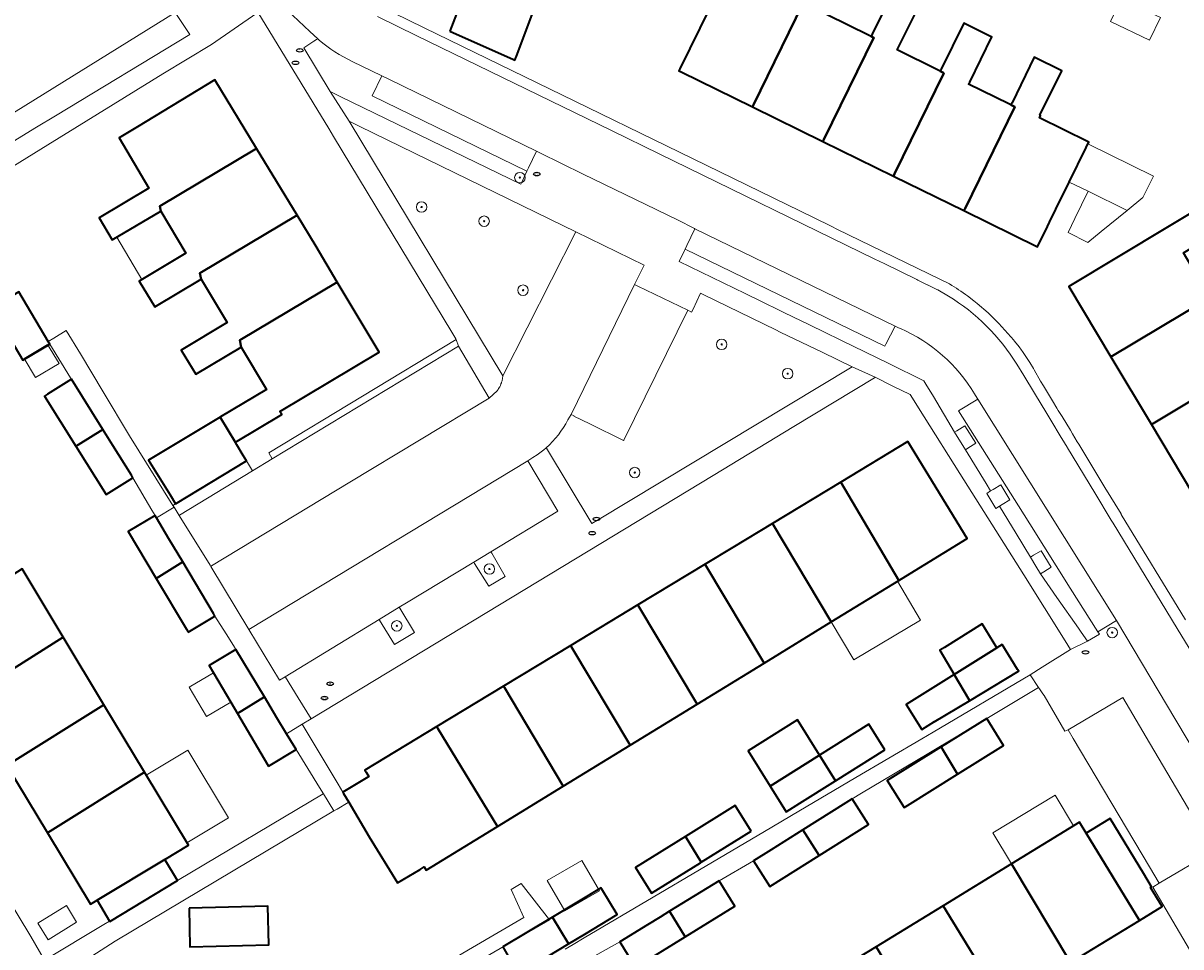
# Model space of a CAD drawing. Extents: x 147051 to 149075, y 463071 to 465537.
# Tile 76 of 229: x 147833 to 147922, y 464057 to 464127. Entities that reach past the tile are written whole.
import ezdxf
from ezdxf.enums import TextEntityAlignment as Align

# ---------------------------------------------------------------- set-up
doc = ezdxf.new("R2010")
doc.units = 0
doc.header["$LTSCALE"] = 0.5
doc.layers.get('0').update_dxf_attribs({"linetype": 'CONTINUOUS'})
for name, color, linetype, lineweight in [('B-PV-GR-BEPLANTING_CULTUUR_HEESTERS-GV', 252, 'CONTINUOUS', 18), ('B-PV-GR-BOOM-S', 252, 'CONTINUOUS', 25), ('B-PV-IE-MEUBILAIR-S', 252, 'CONTINUOUS', 25), ('B-PV-IE-MEUBILAIR_WEGMEUBILAIR-GV', 252, 'CONTINUOUS', 18), ('B-PV-OG-BEBOUWING-GV', 6, 'CONTINUOUS', 35), ('B-PV-OG-BEBOUWING_LUIFEL-GV', 6, 'CONTINUOUS', 18), ('B-PV-OG-TERREIN_BEGROEID-GV', 252, 'CONTINUOUS', 18), ('B-PV-OG-TERREIN_ERF-GV', 252, 'CONTINUOUS', 18), ('B-PV-VH-GESLOTENVERHARDING_ASFALT-GV', 252, 'CONTINUOUS', 18), ('B-PV-VH-ONVERHARD_ZAND-GV', 252, 'CONTINUOUS', 18), ('B-PV-VH-OPENVERHARDING_BETONSTRAATSTEEN-GV', 252, 'CONTINUOUS', 18), ('B-PV-VH-OPENVERHARDING_TEGEL-GV', 252, 'CONTINUOUS', 18)]:
    doc.layers.add(name, color=color, linetype=linetype, lineweight=lineweight)
doc.styles.add('NLCS-ISO', font='NLCS-ISO.ttf')

# ---------------------------------------------------------------- blocks, each defined once
blk = doc.blocks.new('SIE-MEUBILAIR_PUT_RIOOLPUT-SO')
blk.add_ellipse((0, 0), major_axis=(1.25, 0), ratio=0.54)
at = {"style": 'NLCS-ISO'}
blk.add_text('ri', height=0.75, dxfattribs=at).set_placement((-0.04, 0.07), align=Align.MIDDLE_CENTER)
blk = doc.blocks.new('SGR-BOOM_GBKN-SO')
at = {"linetype": 'ByBlock', "lineweight": 18}
h = blk.add_hatch(color=0, dxfattribs=at)
h.dxf.hatch_style = 1
edge = h.paths.add_edge_path()
edge.add_arc((0, 0), 0.25, 0, 360)
at = {"color": 0, "linetype": 'ByBlock', "lineweight": 18}
for radius in [2, 0.25]:
    blk.add_circle((0, 0), radius, dxfattribs=at)
at = {"color": 0, "linetype": 'ByBlock', "lineweight": 18, "style": 'NLCS-ISO'}
blk.add_attdef('SOORT', (2.5, 0), '', height=1.5, dxfattribs=at)

msp = doc.modelspace()

# ---------------------------------------------------------------- linework, layer by layer
at = {"layer": 'B-PV-GR-BEPLANTING_CULTUUR_HEESTERS-GV', "flags": 128}
msp.add_lwpolyline([(147844.746, 464090.531), (147845.128, 464089.917), (147845.172, 464089.943), (147850.734, 464093.312), (147850.272, 464094.085), (147844.866, 464090.81), (147844.653, 464090.681)], close=True, dxfattribs=at)
msp.add_lwpolyline([(147924.543, 464063.606), (147924.325, 464063.976), (147924.152, 464064.268), (147919.998, 464061.825), (147919.504, 464061.532), (147923.084, 464055.476), (147923.503, 464056.116)], dxfattribs=at)
at = {"layer": 'B-PV-IE-MEUBILAIR_WEGMEUBILAIR-GV', "flags": 128}
for points in [[(147867.636, 464086.343), (147867.699, 464086.243), (147868.793, 464084.499), (147870.035, 464085.257), (147869.027, 464087.021), (147868.957, 464087.144)], [(147860.415, 464081.959), (147860.449, 464081.903), (147861.585, 464080.064), (147863.112, 464080.974), (147861.991, 464082.836), (147861.955, 464082.897)]]:
    msp.add_lwpolyline(points, close=True, dxfattribs=at)
at = {"layer": 'B-PV-OG-BEBOUWING-GV', "flags": 128}
for points in [[(147865.811, 464126.89), (147870.69, 464124.71), (147870.785, 464124.667), (147870.908, 464124.987), (147872.335, 464128.777), (147874.516, 464134.37), (147866.447, 464137.517), (147866.382, 464137.349), (147865.069, 464133.981), (147859.414, 464136.186), (147858.988, 464135.079), (147858.622, 464134.125), (147858.536, 464133.902), (147864.405, 464131.595), (147864.377, 464131.522), (147867.164, 464130.421)], [(147883.474, 464123.772), (147888.925, 464121.101), (147889.005, 464121.265), (147892.782, 464128.973), (147892.737, 464128.995), (147892.49, 464129.116), (147892.337, 464129.191), (147889.251, 464130.703), (147889.331, 464130.867), (147891.025, 464134.323), (147890.98, 464134.345), (147888.947, 464135.341), (147887.18, 464131.735), (147883.396, 464124.014), (147883.316, 464123.85)], [(147898.154, 464126.413), (147897.995, 464126.49), (147897.845, 464126.564), (147894.644, 464128.133), (147894.724, 464128.297), (147894.679, 464128.319), (147896.362, 464131.754), (147895.687, 464132.085), (147895.767, 464132.249), (147895.722, 464132.271), (147896.9, 464134.675), (147895.512, 464135.355), (147894.347, 464132.906), (147892.57, 464129.28), (147892.49, 464129.116), (147892.737, 464128.995), (147892.782, 464128.973), (147889.005, 464121.265), (147888.925, 464121.101), (147894.313, 464118.461), (147894.393, 464118.625), (147898.199, 464126.391)], [(147908.972, 464121.105), (147908.927, 464121.127), (147908.677, 464121.249), (147908.518, 464121.327), (147905.444, 464122.833), (147905.524, 464122.997), (147907.212, 464126.442), (147907.167, 464126.464), (147905.068, 464127.493), (147903.353, 464123.994), (147903.273, 464123.83), (147903.512, 464123.713), (147903.557, 464123.691), (147899.781, 464115.985), (147899.701, 464115.821), (147905.089, 464113.181), (147905.169, 464113.345)], [(147911.632, 464112.307), (147912.111, 464113.284), (147913.13, 464115.366), (147914.426, 464118.009), (147914.556, 464118.274), (147914.628, 464118.422), (147914.583, 464118.444), (147910.849, 464120.274), (147910.929, 464120.438), (147910.884, 464120.46), (147912.553, 464123.863), (147910.46, 464124.889), (147908.757, 464121.413), (147908.677, 464121.249), (147908.927, 464121.127), (147908.972, 464121.105), (147905.169, 464113.345), (147905.089, 464113.181), (147910.71, 464110.426), (147911.467, 464111.971)], [(147851.042, 464117.938), (147847.867, 464123.162), (147841.954, 464119.58), (147840.55, 464118.73), (147842.833, 464114.904), (147839.025, 464112.631), (147840.032, 464110.945), (147843.728, 464113.15), (147843.654, 464113.529)], [(147854.142, 464112.838), (147851.042, 464117.938), (147843.654, 464113.529), (147843.728, 464113.15), (147845.654, 464109.923), (147842.097, 464107.801), (147843.274, 464105.829), (147846.828, 464107.949), (147846.711, 464108.405)], [(147923.544, 464107.123), (147921.847, 464109.959), (147925.308, 464112.031), (147924.125, 464114.007), (147920.625, 464111.912), (147913.092, 464107.403), (147916.313, 464102.021), (147923.885, 464106.553), (147923.718, 464106.833)], [(147855.598, 464110.442), (147854.142, 464112.838), (147846.711, 464108.405), (147846.828, 464107.949), (147848.807, 464104.633), (147845.296, 464102.538), (147846.401, 464100.686), (147849.877, 464102.76), (147849.769, 464103.281), (147857.219, 464107.726)], [(147916.313, 464102.021), (147919.403, 464096.858), (147926.995, 464101.401), (147926.814, 464101.703), (147926.695, 464101.902), (147924.954, 464104.81), (147928.5, 464106.932), (147927.283, 464108.967), (147923.718, 464106.833), (147923.885, 464106.553)], [(147848.28, 464097.423), (147849.432, 464095.493), (147849.446, 464095.501), (147852.986, 464097.614), (147852.842, 464097.855), (147860.413, 464102.374), (147857.219, 464107.726), (147849.769, 464103.281), (147849.877, 464102.76), (147851.806, 464099.527), (147848.294, 464097.431)], [(147830.843, 464105.737), (147833.194, 464101.759), (147835.257, 464102.979), (147835.213, 464103.054), (147835.134, 464103.188), (147832.883, 464106.995), (147831.075, 464105.88)], [(147931.491, 464101.755), (147931.416, 464101.881), (147930.347, 464103.666), (147930.28, 464103.778), (147926.814, 464101.703), (147926.995, 464101.401), (147919.403, 464096.858), (147922.494, 464091.693), (147930.114, 464096.253), (147929.915, 464096.577), (147931.14, 464097.31), (147931.647, 464097.613), (147929.769, 464100.724)], [(147837.258, 464095.198), (147837.427, 464095.302), (147839.311, 464096.465), (147836.908, 464100.306), (147835.091, 464099.169), (147834.863, 464099.027)], [(147848.28, 464097.423), (147842.786, 464094.144), (147844.447, 464091.481), (147844.866, 464090.81), (147850.272, 464094.085), (147850.029, 464094.493), (147849.55, 464095.295), (147849.432, 464095.493)], [(147837.258, 464095.198), (147839.569, 464091.503), (147841.614, 464092.782), (147841.49, 464092.981), (147840.075, 464095.243), (147839.311, 464096.465), (147837.427, 464095.302)], [(147900.792, 464095.55), (147895.688, 464092.462), (147895.687, 464092.461), (147900.11, 464084.951), (147900.319, 464085.079), (147905.328, 464088.149)], [(147895.687, 464092.461), (147890.452, 464089.294), (147894.937, 464081.78), (147900.11, 464084.951)], [(147844.361, 464088.12), (147843.406, 464089.721), (147843.296, 464089.905), (147841.243, 464088.68), (147843.386, 464085.088), (147845.41, 464086.362)], [(147885.327, 464086.176), (147889.821, 464078.644), (147894.937, 464081.78), (147890.452, 464089.294), (147887.443, 464087.473), (147885.32, 464086.188)], [(147845.821, 464081.008), (147847.874, 464082.233), (147847.76, 464082.423), (147845.41, 464086.362), (147843.386, 464085.088), (147845.693, 464081.223)], [(147880.211, 464083.04), (147884.705, 464075.508), (147889.821, 464078.644), (147885.327, 464086.176), (147885.32, 464086.188), (147880.186, 464083.082)], [(147836.285, 464080.618), (147833.152, 464085.828), (147825.784, 464081.132), (147828.891, 464075.964)], [(147880.186, 464083.082), (147875.052, 464079.976), (147875.095, 464079.904), (147879.589, 464072.372), (147884.705, 464075.508), (147880.211, 464083.04)], [(147904.744, 464078.024), (147907.607, 464079.812), (147906.467, 464081.631), (147903.607, 464079.837), (147903.252, 464079.615), (147904.338, 464077.771)], [(147828.891, 464075.964), (147831.986, 464070.817), (147839.385, 464075.462), (147836.285, 464080.618)], [(147875.052, 464079.976), (147869.919, 464076.87), (147869.979, 464076.769), (147874.473, 464069.237), (147879.589, 464072.372), (147875.095, 464079.904)], [(147908.013, 464080.065), (147907.607, 464079.812), (147904.744, 464078.024), (147904.338, 464077.771), (147905.481, 464075.83), (147905.482, 464075.829), (147905.518, 464075.767), (147909.265, 464078.018), (147909.271, 464078.022), (147909.187, 464078.159)], [(147847.761, 464077.895), (147849.089, 464075.645), (147849.599, 464074.781), (147851.647, 464076.066), (147849.476, 464079.673), (147847.436, 464078.445)], [(147902.826, 464074.173), (147902.822, 464074.148), (147905.518, 464075.767), (147905.482, 464075.829), (147905.481, 464075.83), (147904.338, 464077.771), (147900.665, 464075.478), (147901.857, 464073.568)], [(147874.473, 464069.237), (147869.979, 464076.769), (147869.919, 464076.87), (147864.82, 464073.785), (147864.899, 464073.655), (147869.449, 464066.157)], [(147842.48, 464070.316), (147839.385, 464075.462), (147831.986, 464070.817), (147835.079, 464065.674)], [(147851.968, 464070.766), (147854.075, 464072.034), (147854, 464072.158), (147853.348, 464073.24), (147852.613, 464074.461), (147851.647, 464076.066), (147849.599, 464074.781), (147851.89, 464070.899)], [(147863.542, 464062.886), (147863.78, 464063.032), (147863.782, 464063.029), (147863.854, 464063.072), (147864.007, 464062.822), (147869.449, 464066.157), (147864.899, 464073.655), (147864.82, 464073.785), (147859.325, 464070.459), (147859.423, 464070.299), (147859.625, 464069.968), (147859.554, 464069.926), (147857.635, 464068.794), (147857.701, 464068.682), (147858.093, 464068.022), (147859.664, 464065.373), (147861.819, 464061.858)], [(147890.28, 464069.253), (147894.048, 464071.613), (147892.361, 464074.306), (147888.593, 464071.946)], [(147899.046, 464072.006), (147897.815, 464073.972), (147894.048, 464071.613), (147895.279, 464069.647)], [(147906.84, 464074.399), (147903.357, 464072.236), (147903.531, 464071.945), (147904.603, 464070.158), (147908.118, 464072.341), (147907.042, 464074.075)], [(147900.766, 464067.775), (147904.603, 464070.158), (147903.531, 464071.945), (147903.357, 464072.236), (147899.231, 464069.673), (147900.509, 464067.615)], [(147892.552, 464067.939), (147895.279, 464069.647), (147894.048, 464071.613), (147890.28, 464069.253), (147891.511, 464067.287)], [(147844.041, 464063.644), (147845.841, 464064.726), (147842.48, 464070.316), (147835.079, 464065.674), (147838.355, 464060.225), (147838.866, 464060.532)], [(147888.834, 464065.805), (147887.62, 464067.757), (147883.812, 464065.39), (147885.025, 464063.438)], [(147894.023, 464063.946), (147897.787, 464066.32), (147896.55, 464068.282), (147896.058, 464067.978), (147892.783, 464065.912)], [(147916.13, 464066.696), (147914.42, 464065.651), (147918.494, 464058.985), (147920.226, 464060.044), (147919.329, 464061.501), (147919.424, 464061.559), (147918.814, 464062.557), (147916.242, 464066.765)], [(147890.367, 464064.387), (147889.019, 464063.537), (147890.259, 464061.571), (147894.023, 464063.946), (147892.783, 464065.912)], [(147913.231, 464055.769), (147918.494, 464058.985), (147914.42, 464065.651), (147913.91, 464066.485), (147908.711, 464063.307)], [(147883.812, 464065.39), (147880.003, 464063.022), (147881.216, 464061.07), (147884.952, 464063.393), (147885.025, 464063.438)], [(147839.821, 464058.945), (147839.836, 464058.92), (147845.01, 464062.032), (147844.041, 464063.644), (147838.866, 464060.532)], [(147908.711, 464063.307), (147903.489, 464060.116), (147908.073, 464052.616), (147913.231, 464055.769)], [(147873.68, 464059.186), (147874.847, 464057.262), (147874.884, 464057.2), (147876.119, 464057.946), (147878.593, 464059.44), (147877.431, 464061.366), (147877.364, 464061.477), (147873.646, 464059.242)], [(147883.791, 464057.745), (147887.577, 464060.082), (147886.379, 464062.023), (147882.593, 464059.687)], [(147845.895, 464059.93), (147845.967, 464056.982), (147851.983, 464057.129), (147851.91, 464060.078)], [(147881.888, 464059.252), (147880.909, 464058.647), (147878.807, 464057.35), (147880.005, 464055.408), (147883.791, 464057.745), (147882.593, 464059.687)], [(147903.489, 464060.116), (147898.37, 464056.987), (147902.954, 464049.487), (147908.073, 464052.616)], [(147869.864, 464056.968), (147870.994, 464055.023), (147871.068, 464054.896), (147874.884, 464057.2), (147874.847, 464057.262), (147873.68, 464059.186), (147873.646, 464059.242)], [(147898.37, 464056.987), (147893.25, 464053.858), (147897.835, 464046.359), (147902.954, 464049.487)]]:
    msp.add_lwpolyline(points, close=True, dxfattribs=at)
msp.add_lwpolyline([(147899.608, 464129.782), (147898.075, 464126.654), (147897.995, 464126.49), (147898.154, 464126.413), (147898.199, 464126.391), (147894.393, 464118.625), (147894.313, 464118.461), (147899.701, 464115.821), (147899.781, 464115.985), (147903.557, 464123.691), (147903.512, 464123.713), (147903.273, 464123.83), (147903.113, 464123.908), (147899.975, 464125.451), (147900.056, 464125.614), (147900.228, 464125.959), (147900.736, 464126.978), (147901.322, 464128.153)], dxfattribs=at)
at = {"layer": 'B-PV-OG-BEBOUWING_LUIFEL-GV', "flags": 128}
for points in [[(147917.09, 464129.34), (147916.274, 464127.615), (147919.271, 464126.197), (147920.087, 464127.922)], [(147913.13, 464115.366), (147914.569, 464114.659), (147917.548, 464113.197), (147918.76, 464114.183), (147919.562, 464115.82), (147914.556, 464118.274), (147914.426, 464118.009)], [(147915.571, 464111.588), (147917.548, 464113.197), (147914.569, 464114.659), (147913.554, 464112.577), (147913.035, 464111.514), (147914.54, 464110.749)], [(147840.375, 464111.15), (147842.301, 464107.922), (147845.654, 464109.923), (147843.728, 464113.15)], [(147835.965, 464101.513), (147835.082, 464102.975), (147833.295, 464101.894), (147834.178, 464100.433)], [(147894.937, 464081.78), (147896.665, 464078.885), (147901.764, 464081.928), (147900, 464084.883)], [(147849.089, 464075.645), (147847.761, 464077.895), (147845.906, 464076.8), (147847.234, 464074.551)], [(147848.905, 464066.819), (147845.802, 464071.979), (147842.628, 464070.07), (147845.73, 464064.911)], [(147908.711, 464063.307), (147913.461, 464066.21), (147912.062, 464068.544), (147907.287, 464065.681)], [(147875.903, 464063.574), (147873.244, 464062.029), (147874.589, 464059.714), (147877.248, 464061.26)], [(147866.066, 464054.743), (147866.509, 464055.019), (147873.431, 464059.041), (147871.258, 464061.808), (147870.496, 464061.365), (147871.462, 464059.203), (147867.537, 464056.922), (147865.942, 464055.994), (147865.49, 464055.73)], [(147835.128, 464057.504), (147837.311, 464058.85), (147836.525, 464060.124), (147834.342, 464058.778)]]:
    msp.add_lwpolyline(points, close=True, dxfattribs=at)
at = {"layer": 'B-PV-OG-TERREIN_BEGROEID-GV', "flags": 128}
msp.add_lwpolyline([(147875.439, 464111.569), (147874.437, 464112.057), (147858.935, 464119.606), (147858.116, 464120.004), (147869.867, 464100.573)], close=True, dxfattribs=at)
msp.add_lwpolyline([(147873.181, 464095.077), (147873.206, 464095.036), (147876.666, 464089.297), (147877.095, 464089.555), (147896.546, 464101.251), (147894.295, 464102.343), (147891.059, 464103.912), (147890.729, 464104.072), (147885.177, 464106.777), (147884.967, 464106.879), (147884.394, 464105.664), (147884.284, 464105.432), (147883.986, 464105.577), (147883.984, 464105.578), (147879.101, 464095.655), (147879.091, 464095.634), (147876.52, 464096.904), (147875.298, 464097.495), (147875.303, 464097.505), (147875.086, 464097.612), (147874.829, 464097.202)], dxfattribs=at)
at = {"layer": 'B-PV-OG-TERREIN_BEGROEID-GV'}
msp.add_lwpolyline([(147874.829, 464097.202, -0.094094), (147873.181, 464095.077)], format="xyb", dxfattribs=at)
at = {"layer": 'B-PV-OG-TERREIN_ERF-GV', "flags": 128}
for points in [[(147901.322, 464128.153), (147900.736, 464126.978), (147900.228, 464125.959), (147900.056, 464125.614), (147899.975, 464125.451), (147903.113, 464123.908), (147903.273, 464123.83), (147903.353, 464123.994), (147905.068, 464127.493), (147907.167, 464126.464), (147907.212, 464126.442), (147905.524, 464122.997), (147905.444, 464122.833), (147908.518, 464121.327), (147908.677, 464121.249), (147908.757, 464121.413), (147910.46, 464124.889), (147912.553, 464123.863), (147910.884, 464120.46), (147910.929, 464120.438), (147910.849, 464120.274), (147914.583, 464118.444), (147914.628, 464118.422), (147914.556, 464118.274), (147914.426, 464118.009), (147913.13, 464115.366), (147912.111, 464113.284), (147911.632, 464112.307), (147911.467, 464111.971), (147910.71, 464110.426), (147905.089, 464113.181), (147899.701, 464115.821), (147894.313, 464118.461), (147888.925, 464121.101), (147883.474, 464123.772), (147883.316, 464123.85), (147883.396, 464124.014), (147887.18, 464131.735)], [(147872.335, 464128.777), (147870.908, 464124.987), (147870.785, 464124.667), (147870.69, 464124.71), (147865.811, 464126.89), (147867.164, 464130.421)], [(147894.644, 464128.133), (147897.845, 464126.564), (147897.995, 464126.49), (147898.075, 464126.654), (147899.608, 464129.782)], [(147851.066, 464128.264), (147847.621, 464125.866), (147843.896, 464123.635), (147835.117, 464118.216), (147812.9, 464104.501)], [(147832.883, 464106.995), (147835.134, 464103.188), (147835.575, 464103.458), (147836.506, 464104.03), (147837.594, 464102.257), (147839.336, 464099.354), (147841.349, 464096), (147844.653, 464090.681), (147844.866, 464090.81), (147844.447, 464091.481), (147842.786, 464094.144), (147848.28, 464097.423), (147848.294, 464097.431), (147851.806, 464099.527), (147849.877, 464102.76), (147846.401, 464100.686), (147845.296, 464102.538), (147848.807, 464104.633), (147846.828, 464107.949), (147843.274, 464105.829), (147842.097, 464107.801), (147845.654, 464109.923), (147843.728, 464113.15), (147840.032, 464110.945), (147839.025, 464112.631), (147842.833, 464114.904), (147840.55, 464118.73), (147841.954, 464119.58), (147847.867, 464123.162), (147851.042, 464117.938), (147854.142, 464112.838), (147855.598, 464110.442), (147857.219, 464107.726), (147860.413, 464102.374), (147852.842, 464097.855), (147852.986, 464097.614), (147849.446, 464095.501), (147849.432, 464095.493), (147849.55, 464095.295), (147850.029, 464094.493), (147850.272, 464094.085), (147850.734, 464093.312), (147852.244, 464094.227), (147852.001, 464094.696), (147866.307, 464103.348), (147866.285, 464103.384), (147865.971, 464103.905), (147856.927, 464118.851), (147856.563, 464119.452), (147851.153, 464128.324)], [(147861.517, 464128.294), (147863.862, 464127.151), (147875.373, 464121.537), (147882.371, 464118.124), (147893.587, 464112.654), (147894.997, 464111.966), (147895.382, 464111.779), (147903.298, 464107.918), (147903.978, 464107.587)], [(147922.494, 464091.693), (147919.403, 464096.858), (147916.313, 464102.021), (147913.092, 464107.403), (147920.625, 464111.912), (147924.125, 464114.007)], [(147905.361, 464106.67), (147905.85, 464106.3), (147906.106, 464106.097), (147906.937, 464105.383), (147907.759, 464104.569), (147908.901, 464103.293), (147908.933, 464103.253), (147909.189, 464102.924), (147909.297, 464102.781), (147909.488, 464102.521), (147909.555, 464102.428), (147909.708, 464102.209), (147910.11, 464101.6), (147910.408, 464101.119), (147910.453, 464101.041), (147910.933, 464100.17), (147911.157, 464099.8), (147911.764, 464098.799), (147911.854, 464098.652), (147912.18, 464098.114), (147912.291, 464097.931), (147912.578, 464097.459), (147913.212, 464096.414), (147913.374, 464096.146), (147913.742, 464095.54), (147913.86, 464095.346), (147915.858, 464092.054), (147917.087, 464090.027), (147917.107, 464089.994), (147922.001, 464081.938)], [(147833.152, 464085.828), (147836.285, 464080.618), (147839.385, 464075.462), (147842.48, 464070.316), (147845.841, 464064.726), (147844.041, 464063.644), (147845.01, 464062.032), (147856.141, 464068.651), (147856.156, 464068.661), (147855.862, 464069.137), (147854.075, 464072.034), (147851.968, 464070.766), (147851.89, 464070.899), (147849.599, 464074.781), (147849.089, 464075.645), (147847.761, 464077.895), (147847.436, 464078.445), (147849.476, 464079.673), (147849.284, 464079.98), (147848.722, 464080.878), (147847.874, 464082.233), (147845.821, 464081.008), (147845.693, 464081.223), (147843.386, 464085.088), (147841.243, 464088.68), (147843.296, 464089.905), (147843.055, 464090.318), (147841.614, 464092.782), (147839.569, 464091.503), (147837.258, 464095.198), (147834.863, 464099.027), (147835.091, 464099.169), (147836.908, 464100.306), (147836.841, 464100.414), (147835.257, 464102.979), (147833.194, 464101.759)], [(147874.632, 464056.801), (147875.244, 464057.162), (147876.082, 464057.656), (147881.339, 464060.757), (147884.882, 464062.846), (147889.858, 464065.781), (147892.472, 464067.323), (147896.838, 464069.898), (147901.857, 464072.859), (147902.722, 464073.368), (147910.136, 464077.742), (147911.058, 464078.323), (147913.222, 464079.687), (147912.81, 464080.341), (147909.647, 464085.367), (147904.771, 464093.115), (147902.053, 464097.435), (147900.984, 464099.133), (147899.662, 464099.791), (147898.314, 464100.463), (147898.249, 464100.423), (147892.09, 464096.696), (147885.931, 464092.968), (147855.233, 464074.39), (147854.53, 464073.965), (147857.273, 464069.396), (147857.635, 464068.794), (147859.554, 464069.926), (147859.625, 464069.968), (147859.423, 464070.299), (147859.325, 464070.459), (147864.82, 464073.785), (147869.919, 464076.87), (147875.052, 464079.976), (147880.186, 464083.082), (147885.32, 464086.188), (147887.443, 464087.473), (147890.452, 464089.294), (147895.687, 464092.461), (147895.688, 464092.462), (147900.792, 464095.55), (147905.328, 464088.149), (147900.319, 464085.079), (147900.11, 464084.951), (147894.937, 464081.78), (147889.821, 464078.644), (147884.705, 464075.508), (147879.589, 464072.372), (147874.473, 464069.237), (147869.449, 464066.157), (147864.007, 464062.822), (147863.854, 464063.072), (147863.782, 464063.029), (147863.78, 464063.032), (147863.542, 464062.886), (147861.819, 464061.858), (147859.664, 464065.373), (147858.093, 464068.022), (147858.054, 464067.999), (147857.206, 464067.494), (147856.965, 464067.351), (147840.245, 464057.406), (147835.703, 464054.481)], [(147820.294, 464080.135), (147833.822, 464057.753), (147834.859, 464055.959), (147839.38, 464058.683), (147839.821, 464058.945), (147838.866, 464060.532), (147838.355, 464060.225), (147835.079, 464065.674), (147831.986, 464070.817)], [(147923.084, 464055.476), (147919.504, 464061.532), (147919.998, 464061.825), (147919.259, 464063.071), (147913.429, 464072.892), (147913.048, 464073.533), (147912.797, 464073.433), (147911.207, 464076.161), (147911.115, 464076.297), (147910.863, 464076.669), (147910.785, 464076.784), (147910.152, 464076.401), (147906.84, 464074.399), (147902.283, 464071.69), (147897.271, 464068.711), (147896.55, 464068.282), (147897.787, 464066.32), (147894.023, 464063.946), (147890.259, 464061.571), (147889.019, 464063.537), (147886.379, 464062.023), (147887.577, 464060.082), (147883.791, 464057.745), (147880.005, 464055.408), (147878.807, 464057.35), (147875.44, 464055.486)], [(147869.864, 464056.968), (147873.646, 464059.242), (147877.364, 464061.477), (147877.431, 464061.366), (147878.593, 464059.44), (147876.119, 464057.946), (147874.884, 464057.2), (147871.068, 464054.896)]]:
    msp.add_lwpolyline(points, dxfattribs=at)
at = {"layer": 'B-PV-OG-TERREIN_ERF-GV'}
msp.add_lwpolyline([(147903.978, 464107.587, -0.022563), (147905.361, 464106.67)], format="xyb", dxfattribs=at)
at = {"layer": 'B-PV-OG-TERREIN_ERF-GV', "flags": 128}
for points in [[(147902.826, 464074.173), (147901.857, 464073.568), (147900.665, 464075.478), (147904.338, 464077.771), (147903.252, 464079.615), (147903.607, 464079.837), (147906.467, 464081.631), (147907.607, 464079.812), (147908.013, 464080.065), (147909.187, 464078.159), (147909.271, 464078.022), (147909.265, 464078.018), (147905.518, 464075.767), (147902.822, 464074.148)], [(147890.28, 464069.253), (147888.593, 464071.946), (147892.361, 464074.306), (147894.048, 464071.613), (147897.815, 464073.972), (147899.046, 464072.006), (147895.279, 464069.647), (147892.552, 464067.939), (147891.511, 464067.287)], [(147906.84, 464074.399), (147907.042, 464074.075), (147908.118, 464072.341), (147904.603, 464070.158), (147900.766, 464067.775), (147900.509, 464067.615), (147899.231, 464069.673), (147903.357, 464072.236)], [(147885.025, 464063.438), (147884.952, 464063.393), (147881.216, 464061.07), (147880.003, 464063.022), (147883.812, 464065.39), (147887.62, 464067.757), (147888.834, 464065.805)], [(147887.333, 464039.94), (147882.749, 464047.44), (147888.13, 464050.729), (147893.25, 464053.858), (147898.37, 464056.987), (147903.489, 464060.116), (147908.711, 464063.307), (147913.91, 464066.485), (147914.42, 464065.651), (147916.13, 464066.696), (147916.242, 464066.765), (147918.814, 464062.557), (147919.424, 464061.559), (147919.329, 464061.501), (147920.226, 464060.044), (147918.494, 464058.985), (147913.231, 464055.769), (147908.073, 464052.616), (147902.954, 464049.487), (147897.835, 464046.359), (147892.715, 464043.229)], [(147845.895, 464059.93), (147851.91, 464060.078), (147851.983, 464057.129), (147845.967, 464056.982)]]:
    msp.add_lwpolyline(points, close=True, dxfattribs=at)
at = {"layer": 'B-PV-VH-GESLOTENVERHARDING_ASFALT-GV', "flags": 128}
for points in [[(147830.56, 464127.667), (147814.683, 464117.863), (147806.208, 464112.796), (147809.634, 464106.716), (147812.138, 464108.18), (147830.438, 464119.414), (147844.839, 464128.316)], [(147874.829, 464097.202), (147875.086, 464097.612), (147879.928, 464107.548), (147880.661, 464109.03), (147875.439, 464111.569), (147869.867, 464100.573), (147869.864, 464100.548), (147869.844, 464100.399), (147869.801, 464100.196), (147869.773, 464100.098), (147869.751, 464100.031), (147869.722, 464099.953), (147869.676, 464099.843), (147869.625, 464099.737), (147869.543, 464099.591), (147869.503, 464099.528), (147869.432, 464099.426), (147868.824, 464098.861), (147858.184, 464092.44), (147847.606, 464086.057), (147847.554, 464086.025), (147850.453, 464081.211), (147871.776, 464094.093), (147872.161, 464094.327), (147872.489, 464094.542), (147872.784, 464094.758), (147872.984, 464094.91), (147873.181, 464095.077)]]:
    msp.add_lwpolyline(points, dxfattribs=at)
at = {"layer": 'B-PV-VH-GESLOTENVERHARDING_ASFALT-GV'}
msp.add_lwpolyline([(147873.181, 464095.077, 0.094094), (147874.829, 464097.202)], format="xyb", dxfattribs=at)
at = {"layer": 'B-PV-VH-ONVERHARD_ZAND-GV', "flags": 128}
for points in [[(147905.201, 464094.929), (147905.373, 464095.037), (147905.984, 464095.42), (147905.146, 464096.757), (147904.545, 464096.38), (147904.363, 464096.266)], [(147906.823, 464091.597), (147907.516, 464090.45), (147907.801, 464090.623), (147908.012, 464090.75), (147908.592, 464091.101), (147907.9, 464092.247), (147907.31, 464091.891), (147907.123, 464091.778)], [(147867.636, 464086.343), (147867.699, 464086.243), (147868.793, 464084.499), (147870.035, 464085.257), (147869.027, 464087.021), (147868.957, 464087.144)], [(147910.931, 464085.456), (147911.18, 464085.606), (147911.751, 464085.95), (147910.985, 464087.22), (147910.402, 464086.869), (147910.165, 464086.726), (147910.579, 464086.04)], [(147860.415, 464081.959), (147860.449, 464081.903), (147861.585, 464080.064), (147863.112, 464080.974), (147861.991, 464082.836), (147861.955, 464082.897)]]:
    msp.add_lwpolyline(points, close=True, dxfattribs=at)
at = {"layer": 'B-PV-VH-OPENVERHARDING_BETONSTRAATSTEEN-GV', "flags": 128}
for points in [[(147830.438, 464119.414), (147812.138, 464108.18), (147813.092, 464106.579), (147813.501, 464106.83), (147834.242, 464119.544), (147835.686, 464120.42), (147845.943, 464126.64), (147844.839, 464128.316)], [(147860.626, 464123.483), (147859.873, 464121.945), (147871.692, 464116.191), (147871.82, 464116.455), (147872.435, 464117.725), (147861.205, 464123.199)], [(147883.794, 464110.248), (147899.055, 464102.836), (147899.13, 464102.984), (147899.827, 464104.366), (147884.534, 464111.797), (147883.921, 464110.513)], [(147879.101, 464095.655), (147883.984, 464105.578), (147880.183, 464107.424), (147879.928, 464107.548), (147875.086, 464097.612), (147875.303, 464097.505), (147875.298, 464097.495), (147876.52, 464096.904), (147879.091, 464095.634)], [(147868.824, 464098.861), (147866.472, 464102.846), (147852.244, 464094.227), (147850.734, 464093.312), (147845.172, 464089.943), (147845.128, 464089.917), (147845.134, 464089.907), (147847.507, 464086.104), (147847.554, 464086.025), (147847.606, 464086.057), (147858.184, 464092.44)], [(147872.161, 464094.327), (147871.776, 464094.093), (147874.069, 464090.245), (147868.957, 464087.144), (147869.027, 464087.021), (147870.035, 464085.257), (147868.793, 464084.499), (147867.699, 464086.243), (147867.636, 464086.343), (147862.509, 464083.234), (147861.955, 464082.897), (147861.991, 464082.836), (147863.112, 464080.974), (147861.585, 464080.064), (147860.449, 464081.903), (147860.415, 464081.959), (147853.237, 464077.594), (147853.262, 464077.554), (147854.233, 464075.994), (147855.233, 464074.39), (147885.931, 464092.968), (147892.09, 464096.696), (147898.249, 464100.423), (147898.314, 464100.463), (147896.546, 464101.251), (147877.095, 464089.555), (147876.666, 464089.297), (147873.206, 464095.036), (147873.181, 464095.077), (147872.984, 464094.91), (147872.784, 464094.758), (147872.489, 464094.542)], [(147906.143, 464098.78), (147904.677, 464097.895), (147909.253, 464090.641), (147910.117, 464089.271), (147913.208, 464084.371), (147915.319, 464081.024), (147916.73, 464081.882)], [(147852.794, 464077.325), (147853.237, 464077.594), (147860.415, 464081.959), (147861.955, 464082.897), (147862.509, 464083.234), (147867.636, 464086.343), (147868.957, 464087.144), (147874.069, 464090.245), (147871.776, 464094.093), (147850.453, 464081.211)], [(147917.218, 464076.015), (147913.048, 464073.533), (147913.429, 464072.892), (147919.259, 464063.071), (147919.998, 464061.825), (147924.152, 464064.268), (147919.009, 464072.981)]]:
    msp.add_lwpolyline(points, close=True, dxfattribs=at)
for points in [[(147855.827, 464126.21), (147855.722, 464126.301), (147855.624, 464126.238), (147855.436, 464126.116), (147854.651, 464125.611), (147856.668, 464122.279), (147857.5, 464121.876), (147871.244, 464115.207), (147871.34, 464115.417), (147871.692, 464116.191), (147859.873, 464121.945), (147860.626, 464123.483), (147858.358, 464124.574)], [(147900.246, 464104.174), (147900.093, 464104.244), (147899.827, 464104.366), (147899.13, 464102.984), (147899.055, 464102.836), (147883.794, 464110.248), (147883.74, 464110.134), (147883.337, 464109.292), (147888.362, 464106.85), (147892.321, 464104.925), (147892.406, 464104.884), (147894.371, 464103.929), (147895.731, 464103.267), (147899.341, 464101.509), (147902.026, 464100.201), (147902.18, 464099.943), (147902.751, 464098.982), (147904.363, 464096.266), (147904.545, 464096.38), (147905.146, 464096.757), (147905.984, 464095.42), (147905.373, 464095.037), (147905.201, 464094.929), (147906.773, 464092.352), (147907.123, 464091.778), (147907.31, 464091.891), (147907.9, 464092.247), (147908.592, 464091.101), (147908.012, 464090.75), (147907.801, 464090.623), (147907.805, 464090.615), (147909.07, 464088.531), (147910.165, 464086.726), (147910.402, 464086.869), (147910.985, 464087.22), (147911.751, 464085.95), (147911.18, 464085.606), (147910.931, 464085.456), (147912.19, 464083.652), (147913.83, 464081.302), (147914.035, 464081.009), (147914.524, 464080.309), (147915.43, 464080.838), (147915.319, 464081.024), (147913.208, 464084.371), (147910.117, 464089.271), (147909.253, 464090.641), (147904.677, 464097.895), (147906.143, 464098.78), (147906.096, 464098.853), (147905.889, 464099.204)]]:
    msp.add_lwpolyline(points, dxfattribs=at)
at = {"layer": 'B-PV-VH-OPENVERHARDING_BETONSTRAATSTEEN-GV'}
for points in [[(147858.358, 464124.574, -0.06645), (147855.827, 464126.21)], [(147905.889, 464099.204, 0.156317), (147900.246, 464104.174)]]:
    msp.add_lwpolyline(points, format="xyb", dxfattribs=at)
at = {"layer": 'B-PV-VH-OPENVERHARDING_TEGEL-GV', "flags": 128}
for points in [[(147857.795, 464129.765), (147855.432, 464132.105), (147852.503, 464129.374), (147852.494, 464129.367), (147852.513, 464129.347), (147852.521, 464129.34), (147855.121, 464126.866), (147855.722, 464126.301), (147855.827, 464126.21)], [(147851.153, 464128.324), (147856.563, 464119.452), (147856.927, 464118.851), (147865.971, 464103.905), (147866.285, 464103.384), (147866.307, 464103.348), (147866.472, 464102.846), (147868.824, 464098.861), (147869.432, 464099.426), (147869.503, 464099.528), (147869.543, 464099.591), (147869.625, 464099.737), (147869.676, 464099.843), (147869.722, 464099.953), (147869.751, 464100.031), (147869.773, 464100.098), (147869.801, 464100.196), (147869.844, 464100.399), (147869.864, 464100.548), (147869.867, 464100.573), (147858.116, 464120.004), (147856.668, 464122.279), (147854.651, 464125.611), (147855.436, 464126.116), (147855.624, 464126.238), (147855.722, 464126.301), (147855.121, 464126.866), (147852.521, 464129.34)], [(147844.839, 464128.316), (147845.943, 464126.64), (147835.686, 464120.42), (147834.242, 464119.544), (147813.501, 464106.83), (147813.092, 464106.579), (147812.138, 464108.18), (147809.634, 464106.716), (147809.079, 464106.392), (147808.116, 464105.384), (147807.265, 464104.263), (147806.414, 464102.622), (147806.016, 464101.329), (147809.849, 464100.119), (147810.472, 464101.746), (147811.471, 464103.349), (147811.845, 464103.85), (147812.9, 464104.501), (147835.117, 464118.216), (147843.896, 464123.635), (147847.621, 464125.866), (147851.066, 464128.264)], [(147860.287, 464128.004), (147863.287, 464126.541), (147878.154, 464119.291), (147881.796, 464117.515), (147898.275, 464109.479), (147898.606, 464109.317), (147899.03, 464109.11), (147901.479, 464107.916), (147901.561, 464107.876), (147902.269, 464107.529), (147902.306, 464107.513), (147903.011, 464107.161), (147903.018, 464107.157), (147903.078, 464107.126), (147903.894, 464106.661)], [(147903.894, 464106.661), (147903.078, 464107.126), (147903.018, 464107.157), (147903.011, 464107.161), (147902.306, 464107.513), (147902.269, 464107.529), (147901.561, 464107.876), (147901.479, 464107.916), (147899.03, 464109.11), (147898.606, 464109.317), (147898.275, 464109.479), (147881.796, 464117.515), (147878.154, 464119.291), (147863.287, 464126.541), (147860.287, 464128.004)], [(147903.978, 464107.587), (147903.298, 464107.918), (147895.382, 464111.779), (147894.997, 464111.966), (147893.587, 464112.654), (147882.371, 464118.124), (147875.373, 464121.537), (147863.862, 464127.151), (147861.517, 464128.294)], [(147858.358, 464124.574), (147860.626, 464123.483), (147861.205, 464123.199), (147872.435, 464117.725), (147872.439, 464117.723), (147872.7, 464117.595), (147876.009, 464115.956), (147883.195, 464112.471), (147884.5, 464111.814), (147884.534, 464111.797), (147899.827, 464104.366), (147900.093, 464104.244), (147900.246, 464104.174)], [(147922.001, 464081.938), (147917.107, 464089.994), (147917.087, 464090.027), (147915.858, 464092.054), (147913.86, 464095.346), (147913.742, 464095.54), (147913.374, 464096.146), (147913.212, 464096.414), (147912.578, 464097.459), (147912.291, 464097.931), (147912.18, 464098.114), (147911.854, 464098.652), (147911.764, 464098.799), (147911.157, 464099.8), (147910.933, 464100.17), (147910.453, 464101.041), (147910.408, 464101.119), (147910.11, 464101.6), (147909.708, 464102.209), (147909.555, 464102.428), (147909.488, 464102.521), (147909.297, 464102.781), (147909.189, 464102.924), (147908.933, 464103.253), (147908.901, 464103.293), (147907.759, 464104.569), (147906.937, 464105.383), (147906.106, 464106.097), (147905.85, 464106.3), (147905.361, 464106.67)], [(147909.127, 464101.456), (147909.647, 464100.599), (147910.465, 464099.253), (147911.407, 464097.701), (147911.805, 464097.046), (147912.439, 464096.002), (147912.77, 464095.457), (147912.963, 464095.124), (147912.991, 464095.075), (147915.075, 464091.635), (147916.337, 464089.553), (147916.475, 464089.325), (147921.375, 464081.274), (147926.936, 464072.135), (147931.26, 464065.029), (147932.068, 464063.702)], [(147932.068, 464063.702), (147931.26, 464065.029), (147926.936, 464072.135), (147921.375, 464081.274), (147916.475, 464089.325), (147916.337, 464089.553), (147915.075, 464091.635), (147912.991, 464095.075), (147912.963, 464095.124), (147912.77, 464095.457), (147912.439, 464096.002), (147911.805, 464097.046), (147911.407, 464097.701), (147910.465, 464099.253), (147909.647, 464100.599), (147909.127, 464101.456)], [(147905.889, 464099.204), (147906.096, 464098.853), (147906.143, 464098.78), (147916.73, 464081.882), (147921.264, 464074.283), (147926.682, 464065.201)], [(147926.682, 464065.201), (147921.264, 464074.283), (147916.73, 464081.882), (147915.319, 464081.024), (147915.43, 464080.838), (147914.524, 464080.309), (147913.222, 464079.687), (147911.058, 464078.323), (147910.136, 464077.742), (147910.785, 464076.784), (147910.863, 464076.669), (147911.115, 464076.297), (147911.207, 464076.161), (147912.797, 464073.433), (147913.048, 464073.533), (147917.218, 464076.015), (147919.009, 464072.981), (147924.152, 464064.268), (147924.325, 464063.976), (147924.543, 464063.606)], [(147840.503, 464008.975), (147840.374, 464012.98), (147840.305, 464014.54), (147840.173, 464014.549), (147840.149, 464015.773), (147840.19, 464017.088), (147840.067, 464019.949), (147839.667, 464034.736), (147839.353, 464042.569), (147838.948, 464045.596), (147837.814, 464050.1), (147836.834, 464052.251), (147835.703, 464054.481), (147835.629, 464054.627), (147834.859, 464055.959), (147833.822, 464057.753), (147820.294, 464080.135)], [(147875.44, 464055.486), (147878.807, 464057.35), (147880.909, 464058.647), (147881.888, 464059.252), (147882.593, 464059.687), (147886.379, 464062.023), (147889.019, 464063.537), (147890.367, 464064.387), (147892.783, 464065.912), (147896.058, 464067.978), (147896.55, 464068.282), (147897.271, 464068.711), (147902.283, 464071.69), (147906.84, 464074.399), (147910.152, 464076.401), (147910.785, 464076.784), (147910.136, 464077.742), (147902.722, 464073.368), (147901.857, 464072.859), (147896.838, 464069.898), (147892.472, 464067.323), (147889.858, 464065.781), (147884.882, 464062.846), (147881.339, 464060.757), (147876.082, 464057.656), (147875.244, 464057.162), (147874.632, 464056.801)]]:
    msp.add_lwpolyline(points, dxfattribs=at)
at = {"layer": 'B-PV-VH-OPENVERHARDING_TEGEL-GV'}
for points in [[(147855.827, 464126.21, 0.06645), (147858.358, 464124.574)], [(147905.361, 464106.67, 0.022563), (147903.978, 464107.587)], [(147903.894, 464106.661, -0.118031), (147909.127, 464101.456)], [(147909.127, 464101.456, 0.118031), (147903.894, 464106.661)], [(147900.246, 464104.174, -0.156317), (147905.889, 464099.204)]]:
    msp.add_lwpolyline(points, format="xyb", dxfattribs=at)
at = {"layer": 'B-PV-VH-OPENVERHARDING_TEGEL-GV', "flags": 128}
for points in [[(147912.81, 464080.341), (147913.222, 464079.687), (147914.524, 464080.309), (147914.035, 464081.009), (147913.83, 464081.302), (147912.19, 464083.652), (147910.931, 464085.456), (147910.579, 464086.04), (147910.165, 464086.726), (147909.07, 464088.531), (147907.805, 464090.615), (147907.801, 464090.623), (147907.516, 464090.45), (147906.823, 464091.597), (147907.123, 464091.778), (147906.773, 464092.352), (147905.201, 464094.929), (147904.363, 464096.266), (147902.751, 464098.982), (147902.18, 464099.943), (147902.026, 464100.201), (147899.341, 464101.509), (147895.731, 464103.267), (147894.371, 464103.929), (147892.406, 464104.884), (147892.321, 464104.925), (147888.362, 464106.85), (147883.337, 464109.292), (147883.74, 464110.134), (147883.794, 464110.248), (147883.921, 464110.513), (147884.534, 464111.797), (147884.5, 464111.814), (147883.195, 464112.471), (147876.009, 464115.956), (147872.7, 464117.595), (147872.439, 464117.723), (147872.435, 464117.725), (147871.82, 464116.455), (147871.692, 464116.191), (147871.34, 464115.417), (147871.244, 464115.207), (147857.5, 464121.876), (147856.668, 464122.279), (147858.116, 464120.004), (147858.935, 464119.606), (147874.437, 464112.057), (147875.439, 464111.569), (147880.661, 464109.03), (147879.928, 464107.548), (147880.183, 464107.424), (147883.984, 464105.578), (147883.986, 464105.577), (147884.284, 464105.432), (147884.394, 464105.664), (147884.967, 464106.879), (147885.177, 464106.777), (147890.729, 464104.072), (147891.059, 464103.912), (147894.295, 464102.343), (147896.546, 464101.251), (147898.314, 464100.463), (147899.662, 464099.791), (147900.984, 464099.133), (147902.053, 464097.435), (147904.771, 464093.115), (147909.647, 464085.367)], [(147839.336, 464099.354), (147837.594, 464102.257), (147836.506, 464104.03), (147835.575, 464103.458), (147835.134, 464103.188), (147835.213, 464103.054), (147835.257, 464102.979), (147836.841, 464100.414), (147836.908, 464100.306), (147839.311, 464096.465), (147840.075, 464095.243), (147841.49, 464092.981), (147841.614, 464092.782), (147843.055, 464090.318), (147843.296, 464089.905), (147843.406, 464089.721), (147844.746, 464090.531), (147844.653, 464090.681), (147841.349, 464096)], [(147866.307, 464103.348), (147852.001, 464094.696), (147852.244, 464094.227), (147866.472, 464102.846)], [(147844.746, 464090.531), (147843.406, 464089.721), (147844.361, 464088.12), (147845.41, 464086.362), (147847.76, 464082.423), (147847.874, 464082.233), (147848.722, 464080.878), (147849.284, 464079.98), (147849.476, 464079.673), (147851.647, 464076.066), (147852.613, 464074.461), (147853.348, 464073.24), (147854.53, 464073.965), (147855.233, 464074.39), (147854.233, 464075.994), (147853.262, 464077.554), (147853.237, 464077.594), (147852.794, 464077.325), (147850.453, 464081.211), (147847.554, 464086.025), (147847.507, 464086.104), (147845.134, 464089.907), (147845.128, 464089.917)], [(147854.53, 464073.965), (147853.348, 464073.24), (147854, 464072.158), (147854.075, 464072.034), (147855.862, 464069.137), (147856.156, 464068.661), (147856.965, 464067.351), (147857.206, 464067.494), (147858.054, 464067.999), (147858.093, 464068.022), (147857.701, 464068.682), (147857.635, 464068.794), (147857.273, 464069.396)], [(147856.141, 464068.651), (147845.01, 464062.032), (147839.836, 464058.92), (147839.821, 464058.945), (147839.38, 464058.683), (147834.859, 464055.959), (147835.629, 464054.627), (147835.703, 464054.481), (147840.245, 464057.406), (147856.965, 464067.351), (147856.156, 464068.661)]]:
    msp.add_lwpolyline(points, close=True, dxfattribs=at)

# ---------------------------------------------------------------- block references
at = {"layer": 'B-PV-GR-BOOM-S', "xscale": 0.2, "yscale": 0.2, "zscale": 0.2}
for p in [(147871.163, 464115.702), (147863.657, 464113.46), (147868.435, 464112.375), (147871.405, 464107.107), (147886.579, 464102.969), (147891.62, 464100.735), (147879.937, 464093.186), (147868.836, 464085.822), (147861.764, 464081.481), (147916.41, 464080.967)]:
    msp.add_blockref('SGR-BOOM_GBKN-SO', p, dxfattribs=at)
at = {"layer": 'B-PV-IE-MEUBILAIR-S', "xscale": 0.2, "yscale": 0.2, "zscale": 0.2}
for p in [(147854.357, 464125.42), (147854.023, 464124.47), (147872.452, 464115.975), (147877.012, 464089.641), (147876.685, 464088.562), (147914.364, 464079.462), (147856.684, 464077.062), (147856.248, 464075.968)]:
    msp.add_blockref('SIE-MEUBILAIR_PUT_RIOOLPUT-SO', p, dxfattribs=at)

doc.saveas('drawing.dxf')
